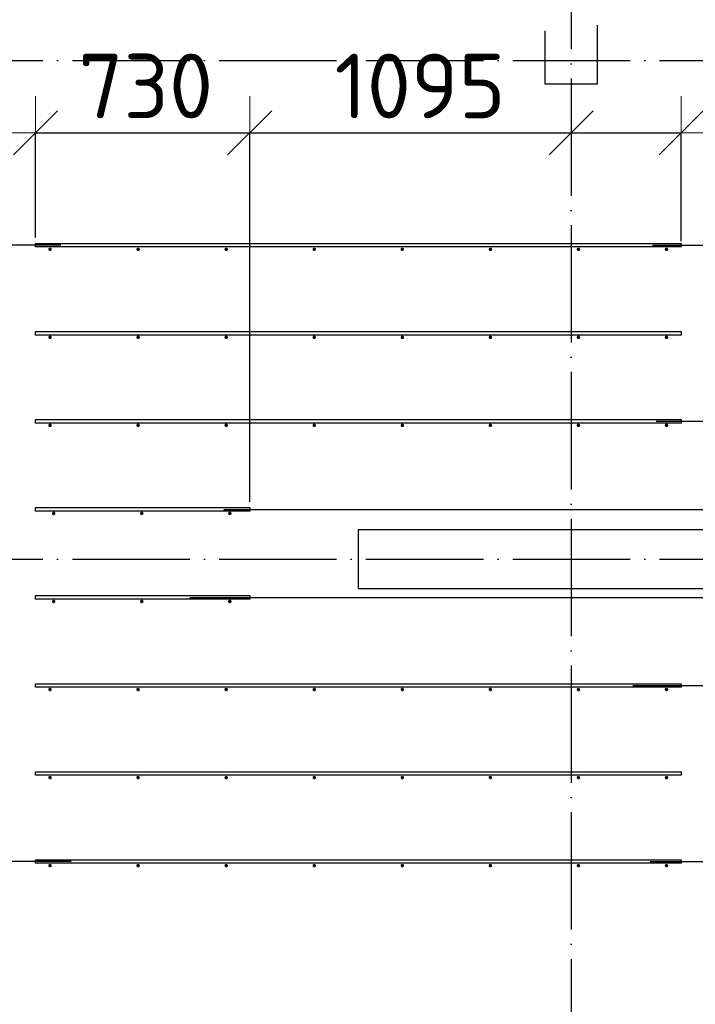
# Model space of a CAD drawing. Header units: millimetres. Extents: x 13527 to 139154, y -122592 to 61893.
# Tile 90 of 128: x 80022 to 82323, y 35183 to 38539. Entities that reach past the tile are written whole.
import ezdxf

# ---------------------------------------------------------------- set-up
doc = ezdxf.new("R2010")
doc.units = ezdxf.units.MM
doc.header["$PDMODE"] = 65
for name, pattern in [('______11', [500, 400, -50, 0, -50]), ('______2', [270, 200, -70]), ('______5', [1100, 800, -100, 100, -100])]:
    doc.linetypes.add(name, pattern=pattern)
for name, color, linetype, lineweight in [('Арм.стержн. Доп. арматура', 180, 'Continuous', 35), ('Колонна (2)', 7, 'Continuous', 35), ('Размерная линия_ общее', 7, 'Continuous', 13), ('Стена_ общее', 7, 'Continuous', 35)]:
    doc.layers.add(name, color=color, linetype=linetype, lineweight=lineweight)
doc.layers.add('Осевая линия_ общее', color=7, linetype='______5', lineweight=13, true_color=0xa0a0a0)
doc.styles.add('ISOCPEUR', font='ISOCPEUR')
doc.dimstyles.new('DIMSTYLE_13', dxfattribs={"dimtxt": 220, "dimasz": 250, "dimexe": 0, "dimexo": 0, "dimgap": 110, "dimtad": 0, "dimdec": 0, "dimrnd": 5, "dimzin": 12, "dimdsep": 46, "dimtxsty": 'ISOCPEUR', "dimblk1": 'ALL_ML_STRICH', "dimblk2": 'ALL_ML_STRICH', "dimsah": 1, "dimcen": 0, "dimclrd": 7, "dimclre": 256, "dimclrt": 7, "dimadec": 0, "dimazin": 0, "dimtfac": 1, "dimtdec": 0, "dimtix": 1, "dimtmove": 2, "dimatfit": 3, "dimfxl": 0, "dimtvp": 1.2, "dimtzin": 0, "dimlwd": 0, "dimlwe": -3, "dimarcsym": 0})
doc.dimstyles.new('DIMSTYLE_3', dxfattribs={"dimtxt": 220, "dimasz": 250, "dimexe": 0, "dimexo": 0, "dimgap": 110, "dimtad": 2, "dimdec": 0, "dimrnd": 5, "dimzin": 12, "dimdsep": 46, "dimtxsty": 'ISOCPEUR', "dimblk1": 'ALL_ML_STRICH', "dimblk2": 'ALL_ML_STRICH', "dimsah": 1, "dimcen": 0, "dimclrd": 7, "dimclre": 256, "dimclrt": 7, "dimadec": 0, "dimazin": 0, "dimtfac": 1, "dimtdec": 0, "dimtix": 1, "dimtmove": 2, "dimatfit": 3, "dimfxl": 0, "dimtvp": 1.2, "dimtzin": 0, "dimlwd": 0, "dimlwe": -3, "dimarcsym": 0})
doc.dimstyles.new('DIMSTYLE_5', dxfattribs={"dimtxt": 220, "dimasz": 250, "dimexe": 0, "dimexo": 0, "dimgap": 110, "dimtad": 2, "dimdec": 0, "dimrnd": 5, "dimzin": 12, "dimdsep": 46, "dimtxsty": 'ISOCPEUR', "dimblk1": 'ALL_ML_STRICH', "dimblk2": 'ALL_ML_STRICH', "dimsah": 1, "dimcen": 0, "dimclrd": 7, "dimclre": 256, "dimclrt": 7, "dimadec": 0, "dimazin": 0, "dimtfac": 1, "dimtdec": 0, "dimtix": 1, "dimtmove": 2, "dimatfit": 3, "dimfxl": 0, "dimtzin": 0, "dimlwd": 0, "dimlwe": -3, "dimarcsym": 0})

# ---------------------------------------------------------------- blocks, each defined once
blk = doc.blocks.new('ALL_ML_STRICH')
at = {"color": 0, "linetype": 'ByBlock', "lineweight": -2}
for p, q in [((0, -0.5), (0, 0.5)), ((-0.3, -0.3), (0.3, 0.3)), ((-1, 0), (0.5, 0))]:
    blk.add_line(p, q, dxfattribs=at)
blk = doc.blocks.new('*D426')
at = {"layer": 'DEFPOINTS', "color": 7, "linetype": 'Continuous', "lineweight": 13, "transparency": 33554687}
for p in [(80181.9, 37770), (79548.7, 35670), (80217.4, 35670)]:
    blk.add_point(p, dxfattribs=at)
at = {"layer": 'Размерная линия_ общее', "color": 253, "linetype": 'Continuous', "lineweight": -2, "true_color": 0xa0a0a0, "transparency": 33554687}
for p, q in [((80161.9, 37770), (79548.7, 37770)), ((80197.4, 35670), (79548.7, 35670))]:
    blk.add_line(p, q, dxfattribs=at)
at = {"layer": 'Размерная линия_ общее', "color": 7, "linetype": 'Continuous', "lineweight": -2, "transparency": 33554687}
blk.add_line((79548.7, 35670), (79548.7, 37770), dxfattribs=at)
at = {"layer": 'Размерная линия_ общее', "color": 7, "linetype": 'Continuous', "lineweight": 13, "transparency": 33554687, "xscale": 250, "yscale": 250, "zscale": 250}
for p, rotation in [((79548.7, 37770), 90), ((79548.7, 35670), 270)]:
    blk.add_blockref('ALL_ML_STRICH', p, dxfattribs=dict(at, rotation=rotation))
at = {"layer": 'Размерная линия_ общее', "color": 7, "linetype": 'Continuous', "lineweight": 13, "transparency": 33554687, "insert": (79278.7, 35983), "char_height": 220, "width": 11, "attachment_point": 1, "rotation": 90, "line_spacing_factor": 0.60241, "style": 'ISOCPEUR'}
blk.add_mtext('7х300=2100', dxfattribs=at)
blk = doc.blocks.new('*D427')
at = {"layer": 'DEFPOINTS', "color": 7, "linetype": 'Continuous', "lineweight": 13, "transparency": 33554687}
for p in [(82090.5, 36270), (82148.9, 35670), (82808.3, 35670)]:
    blk.add_point(p, dxfattribs=at)
at = {"layer": 'Размерная линия_ общее', "color": 253, "linetype": 'Continuous', "lineweight": -2, "true_color": 0xa0a0a0, "transparency": 33554687}
for p, q in [((82110.5, 36270), (82808.3, 36270)), ((82168.9, 35670), (82808.3, 35670))]:
    blk.add_line(p, q, dxfattribs=at)
at = {"layer": 'Размерная линия_ общее', "color": 7, "linetype": 'Continuous', "lineweight": -2, "transparency": 33554687}
blk.add_line((82808.3, 35670), (82808.3, 36270), dxfattribs=at)
at = {"layer": 'Размерная линия_ общее', "color": 7, "linetype": 'Continuous', "lineweight": 13, "transparency": 33554687, "xscale": 250, "yscale": 250, "zscale": 250}
for p, rotation in [((82808.3, 36270), 90), ((82808.3, 35670), 270)]:
    blk.add_blockref('ALL_ML_STRICH', p, dxfattribs=dict(at, rotation=rotation))
at = {"layer": 'Размерная линия_ общее', "color": 7, "linetype": 'Continuous', "lineweight": 13, "transparency": 33554687, "insert": (82648.3, 35981), "char_height": 220, "width": 660, "attachment_point": 5, "rotation": 90, "style": 'ISOCPEUR'}
blk.add_mtext('\\A1;{600}', dxfattribs=at)
blk = doc.blocks.new('*D428')
at = {"layer": 'DEFPOINTS', "color": 7, "linetype": 'Continuous', "lineweight": 13, "transparency": 33554687}
for p in [(80580.8, 36570), (82090.5, 36270), (82808.3, 36270)]:
    blk.add_point(p, dxfattribs=at)
at = {"layer": 'Размерная линия_ общее', "color": 253, "linetype": 'Continuous', "lineweight": -2, "true_color": 0xa0a0a0, "transparency": 33554687}
for p, q in [((80600.8, 36570), (82808.3, 36570)), ((82110.5, 36270), (82808.3, 36270))]:
    blk.add_line(p, q, dxfattribs=at)
at = {"layer": 'Размерная линия_ общее', "color": 7, "linetype": 'Continuous', "lineweight": -2, "transparency": 33554687}
blk.add_line((82808.3, 36270), (82808.3, 36570), dxfattribs=at)
at = {"layer": 'Размерная линия_ общее', "color": 7, "linetype": 'Continuous', "lineweight": 13, "transparency": 33554687, "xscale": 250, "yscale": 250, "zscale": 250}
for p, rotation in [((82808.3, 36570), 90), ((82808.3, 36270), 270)]:
    blk.add_blockref('ALL_ML_STRICH', p, dxfattribs=dict(at, rotation=rotation))
at = {"layer": 'Размерная линия_ общее', "color": 7, "linetype": 'Continuous', "lineweight": 13, "transparency": 33554687, "insert": (83210.5, 36066.6), "char_height": 220, "width": 660, "attachment_point": 5, "rotation": 90, "style": 'ISOCPEUR'}
blk.add_mtext('\\A1;{300}', dxfattribs=at)
blk = doc.blocks.new('*D429')
at = {"layer": 'DEFPOINTS', "color": 7, "linetype": 'Continuous', "lineweight": 13, "transparency": 33554687}
for p in [(80697.5, 36870), (80580.8, 36570), (82808.3, 36570)]:
    blk.add_point(p, dxfattribs=at)
at = {"layer": 'Размерная линия_ общее', "color": 253, "linetype": 'Continuous', "lineweight": -2, "true_color": 0xa0a0a0, "transparency": 33554687}
for p, q in [((80717.5, 36870), (82808.3, 36870)), ((80600.8, 36570), (82808.3, 36570))]:
    blk.add_line(p, q, dxfattribs=at)
at = {"layer": 'Размерная линия_ общее', "color": 7, "linetype": 'Continuous', "lineweight": -2, "transparency": 33554687}
blk.add_line((82808.3, 36570), (82808.3, 36870), dxfattribs=at)
at = {"layer": 'Размерная линия_ общее', "color": 7, "linetype": 'Continuous', "lineweight": 13, "transparency": 33554687, "xscale": 250, "yscale": 250, "zscale": 250}
for p, rotation in [((82808.3, 36870), 90), ((82808.3, 36570), 270)]:
    blk.add_blockref('ALL_ML_STRICH', p, dxfattribs=dict(at, rotation=rotation))
at = {"layer": 'Размерная линия_ общее', "color": 7, "linetype": 'Continuous', "lineweight": 13, "transparency": 33554687, "insert": (83344.9, 37039.2), "char_height": 220, "width": 660, "attachment_point": 5, "rotation": 90, "style": 'ISOCPEUR'}
blk.add_mtext('\\A1;{300}', dxfattribs=at)
blk = doc.blocks.new('*D430')
at = {"layer": 'DEFPOINTS', "color": 7, "linetype": 'Continuous', "lineweight": 13, "transparency": 33554687}
for p in [(82169.7, 37170), (80697.5, 36870), (82808.3, 36870)]:
    blk.add_point(p, dxfattribs=at)
at = {"layer": 'Размерная линия_ общее', "color": 253, "linetype": 'Continuous', "lineweight": -2, "true_color": 0xa0a0a0, "transparency": 33554687}
for p, q in [((82189.7, 37170), (82808.3, 37170)), ((80717.5, 36870), (82808.3, 36870))]:
    blk.add_line(p, q, dxfattribs=at)
at = {"layer": 'Размерная линия_ общее', "color": 7, "linetype": 'Continuous', "lineweight": -2, "transparency": 33554687}
blk.add_line((82808.3, 36870), (82808.3, 37170), dxfattribs=at)
at = {"layer": 'Размерная линия_ общее', "color": 7, "linetype": 'Continuous', "lineweight": 13, "transparency": 33554687, "xscale": 250, "yscale": 250, "zscale": 250}
for p, rotation in [((82808.3, 37170), 90), ((82808.3, 36870), 270)]:
    blk.add_blockref('ALL_ML_STRICH', p, dxfattribs=dict(at, rotation=rotation))
at = {"layer": 'Размерная линия_ общее', "color": 7, "linetype": 'Continuous', "lineweight": 13, "transparency": 33554687, "insert": (83081.5, 37524.1), "char_height": 220, "width": 660, "attachment_point": 5, "rotation": 90, "style": 'ISOCPEUR'}
blk.add_mtext('\\A1;{300}', dxfattribs=at)
blk = doc.blocks.new('*D431')
at = {"layer": 'DEFPOINTS', "color": 7, "linetype": 'Continuous', "lineweight": 13, "transparency": 33554687}
for p in [(82157.2, 37770), (82169.7, 37170), (82808.3, 37170)]:
    blk.add_point(p, dxfattribs=at)
at = {"layer": 'Размерная линия_ общее', "color": 253, "linetype": 'Continuous', "lineweight": -2, "true_color": 0xa0a0a0, "transparency": 33554687}
for p, q in [((82177.2, 37770), (82808.3, 37770)), ((82189.7, 37170), (82808.3, 37170))]:
    blk.add_line(p, q, dxfattribs=at)
at = {"layer": 'Размерная линия_ общее', "color": 7, "linetype": 'Continuous', "lineweight": -2, "transparency": 33554687}
blk.add_line((82808.3, 37170), (82808.3, 37770), dxfattribs=at)
at = {"layer": 'Размерная линия_ общее', "color": 7, "linetype": 'Continuous', "lineweight": 13, "transparency": 33554687, "xscale": 250, "yscale": 250, "zscale": 250}
for p, rotation in [((82808.3, 37770), 90), ((82808.3, 37170), 270)]:
    blk.add_blockref('ALL_ML_STRICH', p, dxfattribs=dict(at, rotation=rotation))
at = {"layer": 'Размерная линия_ общее', "color": 7, "linetype": 'Continuous', "lineweight": 13, "transparency": 33554687, "insert": (82648.3, 37481), "char_height": 220, "width": 660, "attachment_point": 5, "rotation": 90, "style": 'ISOCPEUR'}
blk.add_mtext('\\A1;{600}', dxfattribs=at)
blk = doc.blocks.new('*D432')
at = {"layer": 'DEFPOINTS', "color": 7, "linetype": 'Continuous', "lineweight": 13, "transparency": 33554687}
for p in [(80075, 38152.7), (80075, 37776), (80805, 36876)]:
    blk.add_point(p, dxfattribs=at)
at = {"layer": 'Размерная линия_ общее', "color": 253, "linetype": 'Continuous', "lineweight": -2, "true_color": 0xa0a0a0, "transparency": 33554687}
for p, q in [((80075, 37796), (80075, 38152.7)), ((80805, 36896), (80805, 38152.7))]:
    blk.add_line(p, q, dxfattribs=at)
at = {"layer": 'Размерная линия_ общее', "color": 7, "linetype": 'Continuous', "lineweight": -2, "transparency": 33554687}
blk.add_line((80075, 38152.7), (80805, 38152.7), dxfattribs=at)
at = {"layer": 'Размерная линия_ общее', "color": 7, "linetype": 'Continuous', "lineweight": 13, "transparency": 33554687, "xscale": 250, "yscale": 250, "zscale": 250, "rotation": 180}
blk.add_blockref('ALL_ML_STRICH', (80075, 38152.7), dxfattribs=at)
at = {"layer": 'Размерная линия_ общее', "color": 7, "linetype": 'Continuous', "lineweight": 13, "transparency": 33554687, "xscale": 250, "yscale": 250, "zscale": 250}
blk.add_blockref('ALL_ML_STRICH', (80805, 38152.7), dxfattribs=at)
at = {"layer": 'Размерная линия_ общее', "color": 7, "linetype": 'Continuous', "lineweight": 13, "transparency": 33554687, "insert": (80451, 38312.7), "char_height": 220, "width": 660, "attachment_point": 5, "style": 'ISOCPEUR'}
blk.add_mtext('\\A1;{730}', dxfattribs=at)
blk = doc.blocks.new('*D433')
at = {"layer": 'DEFPOINTS', "color": 7, "linetype": 'Continuous', "lineweight": 13, "transparency": 33554687}
for p in [(80805, 38152.7), (81900, 37979.3), (80805, 36876)]:
    blk.add_point(p, dxfattribs=at)
at = {"layer": 'Размерная линия_ общее', "color": 253, "linetype": 'Continuous', "lineweight": -2, "true_color": 0xa0a0a0, "transparency": 33554687}
for p, q in [((80805, 36896), (80805, 38152.7)), ((81900, 38152.7), (81900, 38152.7))]:
    blk.add_line(p, q, dxfattribs=at)
at = {"layer": 'Размерная линия_ общее', "color": 7, "linetype": 'Continuous', "lineweight": -2, "transparency": 33554687}
blk.add_line((80805, 38152.7), (81900, 38152.7), dxfattribs=at)
at = {"layer": 'Размерная линия_ общее', "color": 7, "linetype": 'Continuous', "lineweight": 13, "transparency": 33554687, "xscale": 250, "yscale": 250, "zscale": 250, "rotation": 180}
blk.add_blockref('ALL_ML_STRICH', (80805, 38152.7), dxfattribs=at)
at = {"layer": 'Размерная линия_ общее', "color": 7, "linetype": 'Continuous', "lineweight": 13, "transparency": 33554687, "xscale": 250, "yscale": 250, "zscale": 250}
blk.add_blockref('ALL_ML_STRICH', (81900, 38152.7), dxfattribs=at)
at = {"layer": 'Размерная линия_ общее', "color": 7, "linetype": 'Continuous', "lineweight": 13, "transparency": 33554687, "insert": (81385.5, 38312.7), "char_height": 220, "width": 880, "attachment_point": 5, "style": 'ISOCPEUR'}
blk.add_mtext('\\A1;{1095}', dxfattribs=at)
blk = doc.blocks.new('*D434')
at = {"layer": 'DEFPOINTS', "color": 7, "linetype": 'Continuous', "lineweight": 13, "transparency": 33554687}
for p in [(81900, 38152.7), (81900, 37979.3), (82275, 37764)]:
    blk.add_point(p, dxfattribs=at)
at = {"layer": 'Размерная линия_ общее', "color": 253, "linetype": 'Continuous', "lineweight": -2, "true_color": 0xa0a0a0, "transparency": 33554687}
for p, q in [((81900, 38152.7), (81900, 38152.7)), ((82275, 37784), (82275, 38152.7))]:
    blk.add_line(p, q, dxfattribs=at)
at = {"layer": 'Размерная линия_ общее', "color": 7, "linetype": 'Continuous', "lineweight": -2, "transparency": 33554687}
blk.add_line((81900, 38152.7), (82275, 38152.7), dxfattribs=at)
at = {"layer": 'Размерная линия_ общее', "color": 7, "linetype": 'Continuous', "lineweight": 13, "transparency": 33554687, "xscale": 250, "yscale": 250, "zscale": 250, "rotation": 180}
blk.add_blockref('ALL_ML_STRICH', (81900, 38152.7), dxfattribs=at)
at = {"layer": 'Размерная линия_ общее', "color": 7, "linetype": 'Continuous', "lineweight": 13, "transparency": 33554687, "xscale": 250, "yscale": 250, "zscale": 250}
blk.add_blockref('ALL_ML_STRICH', (82275, 38152.7), dxfattribs=at)
at = {"layer": 'Размерная линия_ общее', "color": 7, "linetype": 'Continuous', "lineweight": 13, "transparency": 33554687, "insert": (82681.4, 38312.3), "char_height": 220, "width": 660, "attachment_point": 5, "style": 'ISOCPEUR'}
blk.add_mtext('\\A1;{375}', dxfattribs=at)
blk = doc.blocks.new('СЛОЖНЫЙ_ОБЪЕКТ_6')
at = {"layer": 'Колонна (2)', "color": 9, "lineweight": -3, "true_color": 0xc7c7c7, "transparency": 33554687}
for p, q in [((81175, 36800), (81175, 36600)), ((82625, 36800), (81175, 36800)), ((81175, 36600), (82625, 36600))]:
    blk.add_line(p, q, dxfattribs=at)
at = {"layer": 'Стена_ общее', "color": 9, "linetype": '______2', "lineweight": -3, "true_color": 0xc7c7c7, "transparency": 33554687}
for p, q in [((81810, 43900), (81810, 38320)), ((81990, 38320), (81990, 43900)), ((81810, 38320), (81990, 38320))]:
    blk.add_line(p, q, dxfattribs=at)

msp = doc.modelspace()

# ---------------------------------------------------------------- hatches: boundary and pattern name
at = {"layer": 'Арм.стержн. Доп. арматура', "linetype": 'Continuous', "lineweight": 35, "transparency": 33554687}
for points in [[(80131, 37756), (80130.5, 37758.3), (80129.2, 37760.2), (80127.3, 37761.5), (80125, 37762), (80122.7, 37761.5), (80120.8, 37760.2), (80119.5, 37758.3), (80119, 37756), (80119.5, 37753.7), (80120.8, 37751.8), (80122.7, 37750.5), (80125, 37750), (80127.3, 37750.5), (80129.2, 37751.8), (80130.5, 37753.7)], [(80431, 37756), (80430.5, 37758.3), (80429.2, 37760.2), (80427.3, 37761.5), (80425, 37762), (80422.7, 37761.5), (80420.8, 37760.2), (80419.5, 37758.3), (80419, 37756), (80419.5, 37753.7), (80420.8, 37751.8), (80422.7, 37750.5), (80425, 37750), (80427.3, 37750.5), (80429.2, 37751.8), (80430.5, 37753.7)], [(80731, 37756), (80730.5, 37758.3), (80729.2, 37760.2), (80727.3, 37761.5), (80725, 37762), (80722.7, 37761.5), (80720.8, 37760.2), (80719.5, 37758.3), (80719, 37756), (80719.5, 37753.7), (80720.8, 37751.8), (80722.7, 37750.5), (80725, 37750), (80727.3, 37750.5), (80729.2, 37751.8), (80730.5, 37753.7)], [(81031, 37756), (81030.5, 37758.3), (81029.2, 37760.2), (81027.3, 37761.5), (81025, 37762), (81022.7, 37761.5), (81020.8, 37760.2), (81019.5, 37758.3), (81019, 37756), (81019.5, 37753.7), (81020.8, 37751.8), (81022.7, 37750.5), (81025, 37750), (81027.3, 37750.5), (81029.2, 37751.8), (81030.5, 37753.7)], [(81331, 37756), (81330.5, 37758.3), (81329.2, 37760.2), (81327.3, 37761.5), (81325, 37762), (81322.7, 37761.5), (81320.8, 37760.2), (81319.5, 37758.3), (81319, 37756), (81319.5, 37753.7), (81320.8, 37751.8), (81322.7, 37750.5), (81325, 37750), (81327.3, 37750.5), (81329.2, 37751.8), (81330.5, 37753.7)], [(81631, 37756), (81630.5, 37758.3), (81629.2, 37760.2), (81627.3, 37761.5), (81625, 37762), (81622.7, 37761.5), (81620.8, 37760.2), (81619.5, 37758.3), (81619, 37756), (81619.5, 37753.7), (81620.8, 37751.8), (81622.7, 37750.5), (81625, 37750), (81627.3, 37750.5), (81629.2, 37751.8), (81630.5, 37753.7)], [(81931, 37756), (81930.5, 37758.3), (81929.2, 37760.2), (81927.3, 37761.5), (81925, 37762), (81922.7, 37761.5), (81920.8, 37760.2), (81919.5, 37758.3), (81919, 37756), (81919.5, 37753.7), (81920.8, 37751.8), (81922.7, 37750.5), (81925, 37750), (81927.3, 37750.5), (81929.2, 37751.8), (81930.5, 37753.7)], [(82231, 37756), (82230.5, 37758.3), (82229.2, 37760.2), (82227.3, 37761.5), (82225, 37762), (82222.7, 37761.5), (82220.8, 37760.2), (82219.5, 37758.3), (82219, 37756), (82219.5, 37753.7), (82220.8, 37751.8), (82222.7, 37750.5), (82225, 37750), (82227.3, 37750.5), (82229.2, 37751.8), (82230.5, 37753.7)], [(80131, 37456), (80130.5, 37458.3), (80129.2, 37460.2), (80127.3, 37461.5), (80125, 37462), (80122.7, 37461.5), (80120.8, 37460.2), (80119.5, 37458.3), (80119, 37456), (80119.5, 37453.7), (80120.8, 37451.8), (80122.7, 37450.5), (80125, 37450), (80127.3, 37450.5), (80129.2, 37451.8), (80130.5, 37453.7)], [(80431, 37456), (80430.5, 37458.3), (80429.2, 37460.2), (80427.3, 37461.5), (80425, 37462), (80422.7, 37461.5), (80420.8, 37460.2), (80419.5, 37458.3), (80419, 37456), (80419.5, 37453.7), (80420.8, 37451.8), (80422.7, 37450.5), (80425, 37450), (80427.3, 37450.5), (80429.2, 37451.8), (80430.5, 37453.7)], [(80731, 37456), (80730.5, 37458.3), (80729.2, 37460.2), (80727.3, 37461.5), (80725, 37462), (80722.7, 37461.5), (80720.8, 37460.2), (80719.5, 37458.3), (80719, 37456), (80719.5, 37453.7), (80720.8, 37451.8), (80722.7, 37450.5), (80725, 37450), (80727.3, 37450.5), (80729.2, 37451.8), (80730.5, 37453.7)], [(81031, 37456), (81030.5, 37458.3), (81029.2, 37460.2), (81027.3, 37461.5), (81025, 37462), (81022.7, 37461.5), (81020.8, 37460.2), (81019.5, 37458.3), (81019, 37456), (81019.5, 37453.7), (81020.8, 37451.8), (81022.7, 37450.5), (81025, 37450), (81027.3, 37450.5), (81029.2, 37451.8), (81030.5, 37453.7)], [(81331, 37456), (81330.5, 37458.3), (81329.2, 37460.2), (81327.3, 37461.5), (81325, 37462), (81322.7, 37461.5), (81320.8, 37460.2), (81319.5, 37458.3), (81319, 37456), (81319.5, 37453.7), (81320.8, 37451.8), (81322.7, 37450.5), (81325, 37450), (81327.3, 37450.5), (81329.2, 37451.8), (81330.5, 37453.7)], [(81631, 37456), (81630.5, 37458.3), (81629.2, 37460.2), (81627.3, 37461.5), (81625, 37462), (81622.7, 37461.5), (81620.8, 37460.2), (81619.5, 37458.3), (81619, 37456), (81619.5, 37453.7), (81620.8, 37451.8), (81622.7, 37450.5), (81625, 37450), (81627.3, 37450.5), (81629.2, 37451.8), (81630.5, 37453.7)], [(81931, 37456), (81930.5, 37458.3), (81929.2, 37460.2), (81927.3, 37461.5), (81925, 37462), (81922.7, 37461.5), (81920.8, 37460.2), (81919.5, 37458.3), (81919, 37456), (81919.5, 37453.7), (81920.8, 37451.8), (81922.7, 37450.5), (81925, 37450), (81927.3, 37450.5), (81929.2, 37451.8), (81930.5, 37453.7)], [(82231, 37456), (82230.5, 37458.3), (82229.2, 37460.2), (82227.3, 37461.5), (82225, 37462), (82222.7, 37461.5), (82220.8, 37460.2), (82219.5, 37458.3), (82219, 37456), (82219.5, 37453.7), (82220.8, 37451.8), (82222.7, 37450.5), (82225, 37450), (82227.3, 37450.5), (82229.2, 37451.8), (82230.5, 37453.7)], [(80131, 37156), (80130.5, 37158.3), (80129.2, 37160.2), (80127.3, 37161.5), (80125, 37162), (80122.7, 37161.5), (80120.8, 37160.2), (80119.5, 37158.3), (80119, 37156), (80119.5, 37153.7), (80120.8, 37151.8), (80122.7, 37150.5), (80125, 37150), (80127.3, 37150.5), (80129.2, 37151.8), (80130.5, 37153.7)], [(80431, 37156), (80430.5, 37158.3), (80429.2, 37160.2), (80427.3, 37161.5), (80425, 37162), (80422.7, 37161.5), (80420.8, 37160.2), (80419.5, 37158.3), (80419, 37156), (80419.5, 37153.7), (80420.8, 37151.8), (80422.7, 37150.5), (80425, 37150), (80427.3, 37150.5), (80429.2, 37151.8), (80430.5, 37153.7)], [(80731, 37156), (80730.5, 37158.3), (80729.2, 37160.2), (80727.3, 37161.5), (80725, 37162), (80722.7, 37161.5), (80720.8, 37160.2), (80719.5, 37158.3), (80719, 37156), (80719.5, 37153.7), (80720.8, 37151.8), (80722.7, 37150.5), (80725, 37150), (80727.3, 37150.5), (80729.2, 37151.8), (80730.5, 37153.7)], [(81031, 37156), (81030.5, 37158.3), (81029.2, 37160.2), (81027.3, 37161.5), (81025, 37162), (81022.7, 37161.5), (81020.8, 37160.2), (81019.5, 37158.3), (81019, 37156), (81019.5, 37153.7), (81020.8, 37151.8), (81022.7, 37150.5), (81025, 37150), (81027.3, 37150.5), (81029.2, 37151.8), (81030.5, 37153.7)], [(81331, 37156), (81330.5, 37158.3), (81329.2, 37160.2), (81327.3, 37161.5), (81325, 37162), (81322.7, 37161.5), (81320.8, 37160.2), (81319.5, 37158.3), (81319, 37156), (81319.5, 37153.7), (81320.8, 37151.8), (81322.7, 37150.5), (81325, 37150), (81327.3, 37150.5), (81329.2, 37151.8), (81330.5, 37153.7)], [(81631, 37156), (81630.5, 37158.3), (81629.2, 37160.2), (81627.3, 37161.5), (81625, 37162), (81622.7, 37161.5), (81620.8, 37160.2), (81619.5, 37158.3), (81619, 37156), (81619.5, 37153.7), (81620.8, 37151.8), (81622.7, 37150.5), (81625, 37150), (81627.3, 37150.5), (81629.2, 37151.8), (81630.5, 37153.7)], [(81931, 37156), (81930.5, 37158.3), (81929.2, 37160.2), (81927.3, 37161.5), (81925, 37162), (81922.7, 37161.5), (81920.8, 37160.2), (81919.5, 37158.3), (81919, 37156), (81919.5, 37153.7), (81920.8, 37151.8), (81922.7, 37150.5), (81925, 37150), (81927.3, 37150.5), (81929.2, 37151.8), (81930.5, 37153.7)], [(82231, 37156), (82230.5, 37158.3), (82229.2, 37160.2), (82227.3, 37161.5), (82225, 37162), (82222.7, 37161.5), (82220.8, 37160.2), (82219.5, 37158.3), (82219, 37156), (82219.5, 37153.7), (82220.8, 37151.8), (82222.7, 37150.5), (82225, 37150), (82227.3, 37150.5), (82229.2, 37151.8), (82230.5, 37153.7)], [(80143.5, 36856), (80143, 36858.3), (80141.7, 36860.2), (80139.8, 36861.5), (80137.5, 36862), (80135.2, 36861.5), (80133.3, 36860.2), (80132, 36858.3), (80131.5, 36856), (80132, 36853.7), (80133.3, 36851.8), (80135.2, 36850.5), (80137.5, 36850), (80139.8, 36850.5), (80141.7, 36851.8), (80143, 36853.7)], [(80443.5, 36856), (80443, 36858.3), (80441.7, 36860.2), (80439.8, 36861.5), (80437.5, 36862), (80435.2, 36861.5), (80433.3, 36860.2), (80432, 36858.3), (80431.5, 36856), (80432, 36853.7), (80433.3, 36851.8), (80435.2, 36850.5), (80437.5, 36850), (80439.8, 36850.5), (80441.7, 36851.8), (80443, 36853.7)], [(80743.5, 36856), (80743, 36858.3), (80741.7, 36860.2), (80739.8, 36861.5), (80737.5, 36862), (80735.2, 36861.5), (80733.3, 36860.2), (80732, 36858.3), (80731.5, 36856), (80732, 36853.7), (80733.3, 36851.8), (80735.2, 36850.5), (80737.5, 36850), (80739.8, 36850.5), (80741.7, 36851.8), (80743, 36853.7)], [(80143.5, 36556), (80143, 36558.3), (80141.7, 36560.2), (80139.8, 36561.5), (80137.5, 36562), (80135.2, 36561.5), (80133.3, 36560.2), (80132, 36558.3), (80131.5, 36556), (80132, 36553.7), (80133.3, 36551.8), (80135.2, 36550.5), (80137.5, 36550), (80139.8, 36550.5), (80141.7, 36551.8), (80143, 36553.7)], [(80443.5, 36556), (80443, 36558.3), (80441.7, 36560.2), (80439.8, 36561.5), (80437.5, 36562), (80435.2, 36561.5), (80433.3, 36560.2), (80432, 36558.3), (80431.5, 36556), (80432, 36553.7), (80433.3, 36551.8), (80435.2, 36550.5), (80437.5, 36550), (80439.8, 36550.5), (80441.7, 36551.8), (80443, 36553.7)], [(80743.5, 36556), (80743, 36558.3), (80741.7, 36560.2), (80739.8, 36561.5), (80737.5, 36562), (80735.2, 36561.5), (80733.3, 36560.2), (80732, 36558.3), (80731.5, 36556), (80732, 36553.7), (80733.3, 36551.8), (80735.2, 36550.5), (80737.5, 36550), (80739.8, 36550.5), (80741.7, 36551.8), (80743, 36553.7)], [(80131, 36256), (80130.5, 36258.3), (80129.2, 36260.2), (80127.3, 36261.5), (80125, 36262), (80122.7, 36261.5), (80120.8, 36260.2), (80119.5, 36258.3), (80119, 36256), (80119.5, 36253.7), (80120.8, 36251.8), (80122.7, 36250.5), (80125, 36250), (80127.3, 36250.5), (80129.2, 36251.8), (80130.5, 36253.7)], [(80431, 36256), (80430.5, 36258.3), (80429.2, 36260.2), (80427.3, 36261.5), (80425, 36262), (80422.7, 36261.5), (80420.8, 36260.2), (80419.5, 36258.3), (80419, 36256), (80419.5, 36253.7), (80420.8, 36251.8), (80422.7, 36250.5), (80425, 36250), (80427.3, 36250.5), (80429.2, 36251.8), (80430.5, 36253.7)], [(80731, 36256), (80730.5, 36258.3), (80729.2, 36260.2), (80727.3, 36261.5), (80725, 36262), (80722.7, 36261.5), (80720.8, 36260.2), (80719.5, 36258.3), (80719, 36256), (80719.5, 36253.7), (80720.8, 36251.8), (80722.7, 36250.5), (80725, 36250), (80727.3, 36250.5), (80729.2, 36251.8), (80730.5, 36253.7)], [(81031, 36256), (81030.5, 36258.3), (81029.2, 36260.2), (81027.3, 36261.5), (81025, 36262), (81022.7, 36261.5), (81020.8, 36260.2), (81019.5, 36258.3), (81019, 36256), (81019.5, 36253.7), (81020.8, 36251.8), (81022.7, 36250.5), (81025, 36250), (81027.3, 36250.5), (81029.2, 36251.8), (81030.5, 36253.7)], [(81331, 36256), (81330.5, 36258.3), (81329.2, 36260.2), (81327.3, 36261.5), (81325, 36262), (81322.7, 36261.5), (81320.8, 36260.2), (81319.5, 36258.3), (81319, 36256), (81319.5, 36253.7), (81320.8, 36251.8), (81322.7, 36250.5), (81325, 36250), (81327.3, 36250.5), (81329.2, 36251.8), (81330.5, 36253.7)], [(81631, 36256), (81630.5, 36258.3), (81629.2, 36260.2), (81627.3, 36261.5), (81625, 36262), (81622.7, 36261.5), (81620.8, 36260.2), (81619.5, 36258.3), (81619, 36256), (81619.5, 36253.7), (81620.8, 36251.8), (81622.7, 36250.5), (81625, 36250), (81627.3, 36250.5), (81629.2, 36251.8), (81630.5, 36253.7)], [(81931, 36256), (81930.5, 36258.3), (81929.2, 36260.2), (81927.3, 36261.5), (81925, 36262), (81922.7, 36261.5), (81920.8, 36260.2), (81919.5, 36258.3), (81919, 36256), (81919.5, 36253.7), (81920.8, 36251.8), (81922.7, 36250.5), (81925, 36250), (81927.3, 36250.5), (81929.2, 36251.8), (81930.5, 36253.7)], [(82231, 36256), (82230.5, 36258.3), (82229.2, 36260.2), (82227.3, 36261.5), (82225, 36262), (82222.7, 36261.5), (82220.8, 36260.2), (82219.5, 36258.3), (82219, 36256), (82219.5, 36253.7), (82220.8, 36251.8), (82222.7, 36250.5), (82225, 36250), (82227.3, 36250.5), (82229.2, 36251.8), (82230.5, 36253.7)], [(80131, 35956), (80130.5, 35958.3), (80129.2, 35960.2), (80127.3, 35961.5), (80125, 35962), (80122.7, 35961.5), (80120.8, 35960.2), (80119.5, 35958.3), (80119, 35956), (80119.5, 35953.7), (80120.8, 35951.8), (80122.7, 35950.5), (80125, 35950), (80127.3, 35950.5), (80129.2, 35951.8), (80130.5, 35953.7)], [(80431, 35956), (80430.5, 35958.3), (80429.2, 35960.2), (80427.3, 35961.5), (80425, 35962), (80422.7, 35961.5), (80420.8, 35960.2), (80419.5, 35958.3), (80419, 35956), (80419.5, 35953.7), (80420.8, 35951.8), (80422.7, 35950.5), (80425, 35950), (80427.3, 35950.5), (80429.2, 35951.8), (80430.5, 35953.7)], [(80731, 35956), (80730.5, 35958.3), (80729.2, 35960.2), (80727.3, 35961.5), (80725, 35962), (80722.7, 35961.5), (80720.8, 35960.2), (80719.5, 35958.3), (80719, 35956), (80719.5, 35953.7), (80720.8, 35951.8), (80722.7, 35950.5), (80725, 35950), (80727.3, 35950.5), (80729.2, 35951.8), (80730.5, 35953.7)], [(81031, 35956), (81030.5, 35958.3), (81029.2, 35960.2), (81027.3, 35961.5), (81025, 35962), (81022.7, 35961.5), (81020.8, 35960.2), (81019.5, 35958.3), (81019, 35956), (81019.5, 35953.7), (81020.8, 35951.8), (81022.7, 35950.5), (81025, 35950), (81027.3, 35950.5), (81029.2, 35951.8), (81030.5, 35953.7)], [(81331, 35956), (81330.5, 35958.3), (81329.2, 35960.2), (81327.3, 35961.5), (81325, 35962), (81322.7, 35961.5), (81320.8, 35960.2), (81319.5, 35958.3), (81319, 35956), (81319.5, 35953.7), (81320.8, 35951.8), (81322.7, 35950.5), (81325, 35950), (81327.3, 35950.5), (81329.2, 35951.8), (81330.5, 35953.7)], [(81631, 35956), (81630.5, 35958.3), (81629.2, 35960.2), (81627.3, 35961.5), (81625, 35962), (81622.7, 35961.5), (81620.8, 35960.2), (81619.5, 35958.3), (81619, 35956), (81619.5, 35953.7), (81620.8, 35951.8), (81622.7, 35950.5), (81625, 35950), (81627.3, 35950.5), (81629.2, 35951.8), (81630.5, 35953.7)], [(81931, 35956), (81930.5, 35958.3), (81929.2, 35960.2), (81927.3, 35961.5), (81925, 35962), (81922.7, 35961.5), (81920.8, 35960.2), (81919.5, 35958.3), (81919, 35956), (81919.5, 35953.7), (81920.8, 35951.8), (81922.7, 35950.5), (81925, 35950), (81927.3, 35950.5), (81929.2, 35951.8), (81930.5, 35953.7)], [(82231, 35956), (82230.5, 35958.3), (82229.2, 35960.2), (82227.3, 35961.5), (82225, 35962), (82222.7, 35961.5), (82220.8, 35960.2), (82219.5, 35958.3), (82219, 35956), (82219.5, 35953.7), (82220.8, 35951.8), (82222.7, 35950.5), (82225, 35950), (82227.3, 35950.5), (82229.2, 35951.8), (82230.5, 35953.7)], [(80131, 35656), (80130.5, 35658.3), (80129.2, 35660.2), (80127.3, 35661.5), (80125, 35662), (80122.7, 35661.5), (80120.8, 35660.2), (80119.5, 35658.3), (80119, 35656), (80119.5, 35653.7), (80120.8, 35651.8), (80122.7, 35650.5), (80125, 35650), (80127.3, 35650.5), (80129.2, 35651.8), (80130.5, 35653.7)], [(80431, 35656), (80430.5, 35658.3), (80429.2, 35660.2), (80427.3, 35661.5), (80425, 35662), (80422.7, 35661.5), (80420.8, 35660.2), (80419.5, 35658.3), (80419, 35656), (80419.5, 35653.7), (80420.8, 35651.8), (80422.7, 35650.5), (80425, 35650), (80427.3, 35650.5), (80429.2, 35651.8), (80430.5, 35653.7)], [(80731, 35656), (80730.5, 35658.3), (80729.2, 35660.2), (80727.3, 35661.5), (80725, 35662), (80722.7, 35661.5), (80720.8, 35660.2), (80719.5, 35658.3), (80719, 35656), (80719.5, 35653.7), (80720.8, 35651.8), (80722.7, 35650.5), (80725, 35650), (80727.3, 35650.5), (80729.2, 35651.8), (80730.5, 35653.7)], [(81031, 35656), (81030.5, 35658.3), (81029.2, 35660.2), (81027.3, 35661.5), (81025, 35662), (81022.7, 35661.5), (81020.8, 35660.2), (81019.5, 35658.3), (81019, 35656), (81019.5, 35653.7), (81020.8, 35651.8), (81022.7, 35650.5), (81025, 35650), (81027.3, 35650.5), (81029.2, 35651.8), (81030.5, 35653.7)], [(81331, 35656), (81330.5, 35658.3), (81329.2, 35660.2), (81327.3, 35661.5), (81325, 35662), (81322.7, 35661.5), (81320.8, 35660.2), (81319.5, 35658.3), (81319, 35656), (81319.5, 35653.7), (81320.8, 35651.8), (81322.7, 35650.5), (81325, 35650), (81327.3, 35650.5), (81329.2, 35651.8), (81330.5, 35653.7)], [(81631, 35656), (81630.5, 35658.3), (81629.2, 35660.2), (81627.3, 35661.5), (81625, 35662), (81622.7, 35661.5), (81620.8, 35660.2), (81619.5, 35658.3), (81619, 35656), (81619.5, 35653.7), (81620.8, 35651.8), (81622.7, 35650.5), (81625, 35650), (81627.3, 35650.5), (81629.2, 35651.8), (81630.5, 35653.7)], [(81931, 35656), (81930.5, 35658.3), (81929.2, 35660.2), (81927.3, 35661.5), (81925, 35662), (81922.7, 35661.5), (81920.8, 35660.2), (81919.5, 35658.3), (81919, 35656), (81919.5, 35653.7), (81920.8, 35651.8), (81922.7, 35650.5), (81925, 35650), (81927.3, 35650.5), (81929.2, 35651.8), (81930.5, 35653.7)], [(82231, 35656), (82230.5, 35658.3), (82229.2, 35660.2), (82227.3, 35661.5), (82225, 35662), (82222.7, 35661.5), (82220.8, 35660.2), (82219.5, 35658.3), (82219, 35656), (82219.5, 35653.7), (82220.8, 35651.8), (82222.7, 35650.5), (82225, 35650), (82227.3, 35650.5), (82229.2, 35651.8), (82230.5, 35653.7)]]:
    msp.add_hatch(color=34, dxfattribs=at).paths.add_polyline_path(points)

# ---------------------------------------------------------------- linework, layer by layer
at = {"layer": 'Арм.стержн. Доп. арматура', "color": 34, "linetype": 'Continuous', "lineweight": 25, "transparency": 33554687}
for points in [[(82275, 37764), (80075, 37764), (80075, 37776), (82275, 37776), (82275, 37764)], [(82275, 37764), (80075, 37764), (80075, 37776), (82275, 37776), (82275, 37764)], [(82275, 37464), (80075, 37464), (80075, 37476), (82275, 37476), (82275, 37464)], [(82275, 37464), (80075, 37464), (80075, 37476), (82275, 37476), (82275, 37464)], [(82275, 37164), (80075, 37164), (80075, 37176), (82275, 37176), (82275, 37164)], [(82275, 37164), (80075, 37164), (80075, 37176), (82275, 37176), (82275, 37164)], [(80805, 36864), (80075, 36864), (80075, 36876), (80805, 36876), (80805, 36864)], [(80805, 36864), (80075, 36864), (80075, 36876), (80805, 36876), (80805, 36864)], [(80805, 36564), (80075, 36564), (80075, 36576), (80805, 36576), (80805, 36564)], [(80805, 36564), (80075, 36564), (80075, 36576), (80805, 36576), (80805, 36564)], [(82275, 36264), (80075, 36264), (80075, 36276), (82275, 36276), (82275, 36264)], [(82275, 36264), (80075, 36264), (80075, 36276), (82275, 36276), (82275, 36264)], [(82275, 35964), (80075, 35964), (80075, 35976), (82275, 35976), (82275, 35964)], [(82275, 35964), (80075, 35964), (80075, 35976), (82275, 35976), (82275, 35964)], [(82275, 35664), (80075, 35664), (80075, 35676), (82275, 35676), (82275, 35664)], [(82275, 35664), (80075, 35664), (80075, 35676), (82275, 35676), (82275, 35664)]]:
    msp.add_lwpolyline(points, dxfattribs=at)
at = {"layer": 'Осевая линия_ общее', "color": 253, "linetype": '______11', "lineweight": -3, "true_color": 0xa0a0a0, "transparency": 33554687}
for p, q in [((81900, 46340), (81900, 28122.1)), ((75200, 38400), (119325.4, 38400)), ((75200, 36700), (119325.4, 36700))]:
    msp.add_line(p, q, dxfattribs=at)

# ---------------------------------------------------------------- block references
at = {"layer": 'Стена_ общее', "color": 9, "linetype": '______2', "lineweight": -3, "true_color": 0xc7c7c7, "transparency": 33554687}
msp.add_blockref('СЛОЖНЫЙ_ОБЪЕКТ_6', (0, 0), dxfattribs=at)

# ---------------------------------------------------------------- dimensions: what is measured, and where the dimension line sits
at = {"layer": 'Размерная линия_ общее', "color": 7, "linetype": 'Continuous', "lineweight": 13, "transparency": 33554687}
for base, p1, p2, dimstyle, picture, middle in [((80805, 38152.7), (80075, 37796), (80805, 36896), 'DIMSTYLE_5', '*D432', (80451, 38312.7)), ((81900, 38152.7), (80805, 36896), (81900, 38152.7), 'DIMSTYLE_5', '*D433', (81385.5, 38312.7)), ((82275, 38152.7), (81900, 38152.7), (82275, 37784), 'DIMSTYLE_3', '*D434', (82681.4, 38312.3))]:
    dim = msp.add_linear_dim(base=base, p1=p1, p2=p2, dimstyle=dimstyle, override={"dimpost": '<>', "dimclrd": 7, "dimclre": 253, "dimclrt": 7, "dimlwd": 0, "dimlwe": 65533}, dxfattribs=at)
    dim.commit()
    dim.dimension.update_dxf_attribs({"geometry": picture, "text_midpoint": middle, "dimtype": 160})
dim = msp.add_linear_dim(base=(79548.7, 37770), p1=(80197.4, 35670), p2=(80161.9, 37770), angle=90, text='7х300=2100', dimstyle='DIMSTYLE_5', override={"dimpost": '<>', "dimclrd": 7, "dimclre": 253, "dimclrt": 7, "dimlwd": 0, "dimlwe": 65533}, dxfattribs=at)
dim.commit()
dim.dimension.update_dxf_attribs({"geometry": '*D426', "text_midpoint": (79438.7, 36720), "dimtype": 160})
for base, p1, p2, dimstyle, picture, middle in [((82808.3, 37770), (82189.7, 37170), (82177.2, 37770), 'DIMSTYLE_3', '*D431', (82648.3, 37481)), ((82808.3, 37170), (80717.5, 36870), (82189.7, 37170), 'DIMSTYLE_13', '*D430', (83081.5, 37524.1)), ((82808.3, 36870), (80600.8, 36570), (80717.5, 36870), 'DIMSTYLE_13', '*D429', (83344.9, 37039.2)), ((82808.3, 36570), (82110.5, 36270), (80600.8, 36570), 'DIMSTYLE_13', '*D428', (83210.5, 36066.6)), ((82808.3, 36270), (82168.9, 35670), (82110.5, 36270), 'DIMSTYLE_3', '*D427', (82648.3, 35981))]:
    dim = msp.add_linear_dim(base=base, p1=p1, p2=p2, angle=90, dimstyle=dimstyle, override={"dimpost": '<>', "dimclrd": 7, "dimclre": 253, "dimclrt": 7, "dimlwd": 0, "dimlwe": 65533}, dxfattribs=at)
    dim.commit()
    dim.dimension.update_dxf_attribs({"geometry": picture, "text_midpoint": middle, "dimtype": 160})

doc.saveas('drawing.dxf')
